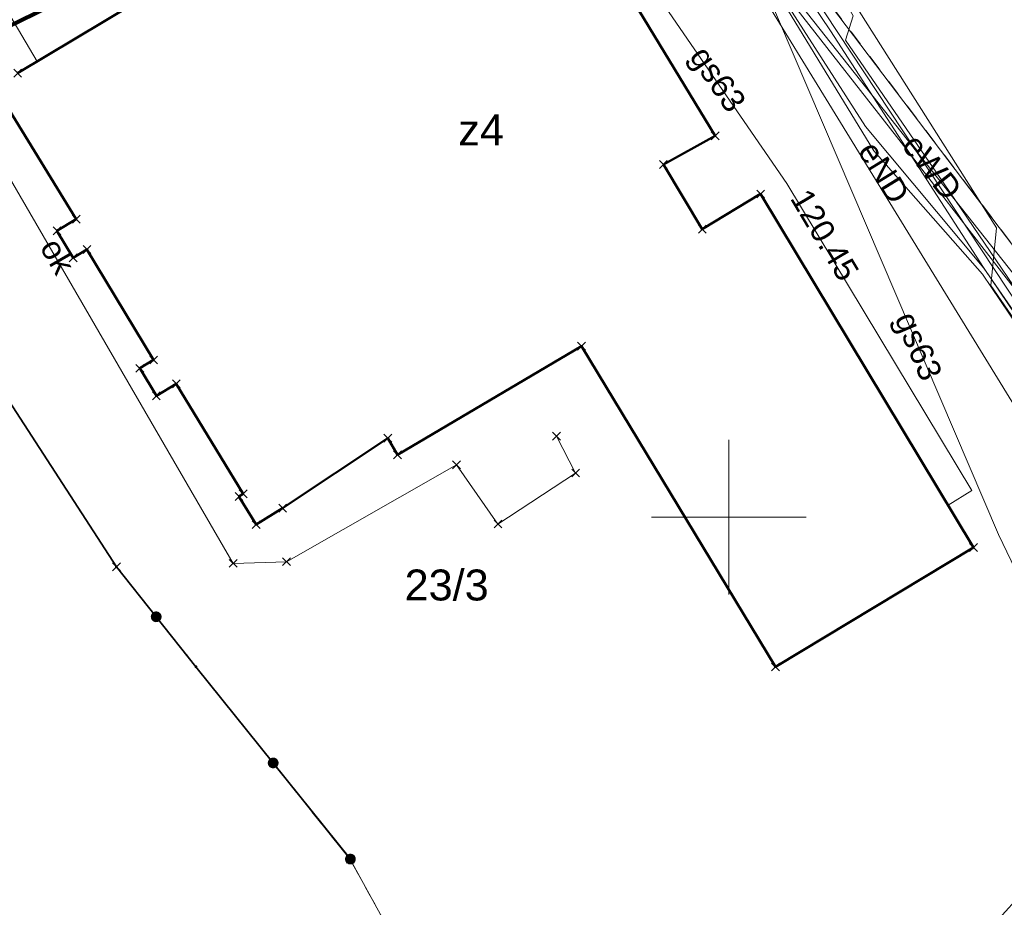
# Model space of a CAD drawing. Extents: x 6472695 to 6473494, y 5822279 to 5823456.
# Tile 20 of 51: x 6472977 to 6473009, y 5822587 to 5822616. Entities that reach past the tile are written whole.
import ezdxf
from ezdxf.enums import TextEntityAlignment as Align

# ---------------------------------------------------------------- set-up
doc = ezdxf.new("R2010")
doc.units = 0
doc.linetypes.add('PRZER1-1', pattern=[1, 0.5, -0.5])
doc.layers.get('0').update_dxf_attribs({"linetype": 'CONTINUOUS'})
for name, color, linetype, lineweight in [('EGBU', 7, 'CONTINUOUS', 50), ('EGBU_O', 7, 'CONTINUOUS', 50), ('EGDE', 7, 'CONTINUOUS', 18), ('EGDE_O', 7, 'CONTINUOUS', 18), ('EGPG', 7, 'CONTINUOUS', 18), ('GSPPRB', 7, 'CONTINUOUS', 18), ('GUPPRZ_O', 7, 'CONTINUOUS', 18), ('OTKI', 7, 'CONTINUOUS', 18), ('OTKI_O', 7, 'CONTINUOUS', 18), ('OTOO', 7, 'CONTINUOUS', 35), ('Ramka sekcyjna', 7, 'CONTINUOUS', 18)]:
    doc.layers.add(name, color=color, linetype=linetype, lineweight=lineweight)
for name, color, linetype, lineweight, true_color in [('EGUG', 7, 'CONTINUOUS', 18, 0x008000), ('SUEP', 1, 'CONTINUOUS', 18, 0xff0000), ('SUEP_O', 1, 'CONTINUOUS', 18, 0xff0000), ('SUGP', 7, 'CONTINUOUS', 18, 0xbfbf00), ('SUGP_O', 7, 'CONTINUOUS', 18, 0xbfbf00), ('SUTP', 7, 'CONTINUOUS', 18, 0xff9100)]:
    doc.layers.add(name, color=color, linetype=linetype, lineweight=lineweight, true_color=true_color)
doc.styles.add('Arial', font='Arial')

# ---------------------------------------------------------------- blocks, each defined once
blk = doc.blocks.new('D_GSPPRB0')
at = {"color": 0, "lineweight": 18}
for points in [[(-0.12726, -0.12726), (0.12726, 0.12726)], [(-0.12726, 0.12726), (0.12726, -0.12726)]]:
    blk.add_lwpolyline(points, dxfattribs=at)
blk = doc.blocks.new('D_GEPPGD1_2')
blk.add_hatch(color=0).paths.add_polyline_path([(0, -0.045), (0.013906, -0.042798), (0.02645, -0.036406), (0.036406, -0.02645), (0.042798, -0.013906), (0.045, 0), (0.042798, 0.013906), (0.036406, 0.02645), (0.02645, 0.036406), (0.013906, 0.042798), (0, 0.045), (-0.013906, 0.042798), (-0.02645, 0.036406), (-0.036406, 0.02645), (-0.042798, 0.013906), (-0.045, 0), (-0.042798, -0.013906), (-0.036406, -0.02645), (-0.02645, -0.036406), (-0.013906, -0.042798)])
blk = doc.blocks.new('D_KOLO')
blk.add_hatch(color=0).paths.add_polyline_path([(-0.175, 0), (-0.169037, -0.045293), (-0.151554, -0.0875), (-0.123744, -0.123744), (-0.0875, -0.151554), (-0.045293, -0.169037), (0, -0.175), (0.045293, -0.169037), (0.0875, -0.151554), (0.123744, -0.123744), (0.151554, -0.0875), (0.169037, -0.045293), (0.175, 0), (0.169037, 0.045293), (0.151554, 0.0875), (0.123744, 0.123744), (0.0875, 0.151554), (0.045293, 0.169037), (0, 0.175), (-0.045293, 0.169037), (-0.0875, 0.151554), (-0.123744, 0.123744), (-0.151554, 0.0875), (-0.169037, 0.045293)])
blk = doc.blocks.new('D_GSLKOG1')
blk.add_hatch(color=0).paths.add_polyline_path([(-0.175, 0), (-0.169037, -0.045293), (-0.151554, -0.0875), (-0.123744, -0.123744), (-0.0875, -0.151554), (-0.045293, -0.169037), (0, -0.175), (0.045293, -0.169037), (0.0875, -0.151554), (0.123744, -0.123744), (0.151554, -0.0875), (0.169037, -0.045293), (0.175, 0), (0.169037, 0.045293), (0.151554, 0.0875), (0.123744, 0.123744), (0.0875, 0.151554), (0.045293, 0.169037), (0, 0.175), (-0.045293, 0.169037), (-0.0875, 0.151554), (-0.123744, 0.123744), (-0.151554, 0.0875), (-0.169037, 0.045293)])

msp = doc.modelspace()

# ---------------------------------------------------------------- linework, layer by layer
at = {"linetype": 'PRZER1-1', "lineweight": 211, "ltscale": 8, "elevation": 10.04}
msp.add_lwpolyline([(6472867.427, 5822584.768), (6472899.009, 5822582.347), (6472904.485, 5822578.253), (6472918.602, 5822584.949), (6472931.947, 5822596.048), (6472961.416, 5822608.307), (6472985.727, 5822620.307), (6472990.013, 5822623.143), (6472991.048, 5822621.843), (6473001.374, 5822628.822), (6473000.679, 5822630.199), (6473029.761, 5822649.439)], dxfattribs=at)
at = {"layer": 'EGBU', "linetype": 'Continuous', "lineweight": 50}
for points in [[(6472995.613, 5822618.82), (6472999.564, 5822612.327), (6472997.887, 5822611.399), (6472999.146, 5822609.308), (6473001.031, 5822610.444), (6473007.914, 5822599.017), (6473001.511, 5822595.152), (6472995.24, 5822605.526), (6472989.295, 5822602.012), (6472988.98, 5822602.546), (6472985.58, 5822600.285), (6472984.723, 5822599.753), (6472984.168, 5822600.666), (6472984.304, 5822600.749), (6472982.142, 5822604.307), (6472981.499, 5822603.92), (6472980.963, 5822604.809), (6472981.409, 5822605.077), (6472979.255, 5822608.651), (6472978.81, 5822608.382), (6472978.284, 5822609.254), (6472978.909, 5822609.631), (6472976.745, 5822613.161)], [(6472977.014, 5822614.35), (6472980.754, 5822616.592)]]:
    msp.add_lwpolyline(points, dxfattribs=at)
at = {"layer": 'EGDE', "linetype": 'Continuous', "lineweight": 18}
for points in [[(6473047.62, 5822580.098), (6473029.307, 5822589.73), (6473028.6, 5822588.997), (6473019.37, 5822598.142), (6473009.691, 5822608.108), (6473000.956, 5822619.644), (6472994.678, 5822631.238), (6472997.849, 5822633.187), (6473011.915, 5822641.833), (6473014.388, 5822643.352), (6473018.921, 5822636.103), (6473033.656, 5822624.208), (6473033.738, 5822624.308), (6473042.298, 5822616.984), (6473064.637, 5822606.669), (6473061.191, 5822599.206)], [(6472994.678, 5822631.238), (6473000.956, 5822619.644), (6473009.691, 5822608.108), (6473019.37, 5822598.142), (6473013.14, 5822591.87), (6473003.92, 5822581.7), (6472999.145, 5822576.885), (6472995.821, 5822580.213), (6472989.532, 5822585.718), (6472987.77, 5822588.918), (6472982.779, 5822595.159), (6472980.207, 5822598.39), (6472968.751, 5822616.055), (6472973.831, 5822619.097), (6472973.906, 5822618.979)], [(6472942.484, 5822600.286), (6472968.751, 5822616.055), (6472980.207, 5822598.39), (6472982.779, 5822595.159), (6472987.77, 5822588.918), (6472989.532, 5822585.718), (6472995.821, 5822580.213), (6472999.145, 5822576.885), (6473010.104, 5822565.909), (6473029.786, 5822546.199), (6473046.316, 5822529.579), (6473037.625, 5822518.359), (6473034.676, 5822516.969), (6473012.387, 5822537.239), (6473014.783, 5822541.166), (6472995.607, 5822552.16), (6472976.152, 5822569.74), (6472972.316, 5822573.207), (6472960.556, 5822583.834), (6472960.045, 5822583.278), (6472952.037, 5822590.729)]]:
    msp.add_lwpolyline(points, close=True, dxfattribs=at)
at = {"layer": 'EGUG', "linetype": 'PRZER1-1', "lineweight": 18}
for points in [[(6473053.34, 5822666.7), (6473055.67, 5822666.2), (6473071.09, 5822649), (6473083.23, 5822635.73), (6473079.774, 5822633.034), (6473077.99, 5822629.57), (6473075.41, 5822624.54), (6473073.4, 5822620.62), (6473071.78, 5822618.11), (6473067.005, 5822611.875), (6473064.637, 5822606.669), (6473061.191, 5822599.206), (6473047.62, 5822580.098), (6473029.307, 5822589.73), (6473028.6, 5822588.997), (6473019.37, 5822598.142), (6473009.691, 5822608.108), (6473000.956, 5822619.644), (6472994.678, 5822631.238), (6472997.849, 5822633.187), (6473011.915, 5822641.833), (6473014.388, 5822643.352), (6473025.087, 5822649.737), (6473035.52, 5822656.15)], [(6472942.484, 5822600.286), (6472968.751, 5822616.055), (6472980.207, 5822598.39), (6472982.779, 5822595.159), (6472987.77, 5822588.918), (6472989.532, 5822585.718), (6472995.821, 5822580.213), (6472999.145, 5822576.885), (6473010.104, 5822565.909), (6473029.786, 5822546.199), (6473046.316, 5822529.579), (6473037.625, 5822518.359), (6473035.859, 5822516.079), (6473028.416, 5822506.47), (6473023.359, 5822510.387), (6473032.611, 5822515.423), (6473034.676, 5822516.969), (6473012.387, 5822537.239), (6473014.783, 5822541.166), (6472995.607, 5822552.16), (6472976.152, 5822569.74), (6472970.631, 5822562.465), (6472934.635, 5822590.138)]]:
    msp.add_lwpolyline(points, close=True, dxfattribs=at)
msp.add_lwpolyline([(6473010.104, 5822565.909), (6472999.145, 5822576.885), (6472995.821, 5822580.213), (6472989.532, 5822585.718), (6472987.77, 5822588.918), (6472982.779, 5822595.159), (6472980.207, 5822598.39), (6472968.751, 5822616.055), (6472973.831, 5822619.097), (6472973.906, 5822618.979), (6472994.678, 5822631.238), (6473000.956, 5822619.644), (6473009.691, 5822608.108)], dxfattribs=at)
at = {"layer": 'OTKI', "linetype": 'Continuous', "lineweight": 18, "elevation": 10.18}
msp.add_lwpolyline([(6472972.5, 5822618.287), (6472983.984, 5822598.502), (6472985.702, 5822598.555), (6472991.202, 5822601.685), (6472992.541, 5822599.774), (6472995.052, 5822601.422), (6472994.43, 5822602.616)], dxfattribs=at)
at = {"layer": 'OTOO', "linetype": 'Continuous', "lineweight": 35, "elevation": 10.18}
msp.add_lwpolyline([(6472987.77, 5822588.94), (6472982.779, 5822595.159), (6472980.207, 5822598.39), (6472968.751, 5822616.055)], dxfattribs=at)
at = {"layer": 'Ramka sekcyjna', "linetype": 'Continuous', "lineweight": 18, "elevation": 100, "flags": 128}
for points in [[(6473000, 5822597.5), (6473000, 5822602.5)], [(6473002.5, 5822600), (6472997.5, 5822600)]]:
    msp.add_lwpolyline(points, dxfattribs=at)
at = {"layer": 'SUEP', "linetype": 'Continuous', "lineweight": 18, "elevation": 10.14}
for points in [[(6473022.21, 5822589.628), (6473023.707, 5822591.22), (6473023.594, 5822592.132), (6473023.1, 5822592.501), (6473020.953, 5822593.21), (6473018.167, 5822595.682), (6473013.214, 5822601.004), (6472998.489, 5822623.308), (6472996.763, 5822625.17), (6472993.942, 5822627.322), (6472993.813, 5822630.115), (6472994.345, 5822631.846), (6472997.481, 5822633.779), (6473013.982, 5822644.038), (6473035.17, 5822656.763), (6473052.966, 5822667.279), (6473067.934, 5822673.576), (6473073.73, 5822677.641), (6473104.941, 5822690.962), (6473138.032, 5822703.208), (6473150.388, 5822707.783), (6473160.925, 5822711.85)], [(6473019.341, 5822588.75), (6473017.514, 5822590.471), (6473017.41, 5822593.943), (6473018.036, 5822595.302), (6473017.862, 5822597.351), (6473016.576, 5822598.323), (6473014.735, 5822598.01), (6473011.989, 5822602.246), (6473008.199, 5822607.849), (6473004.69, 5822611.842), (6473000.83, 5822618.17), (6472997.387, 5822623.389), (6472994.467, 5822630.621), (6472993.284, 5822633.719), (6472991.964, 5822638.683), (6472990.189, 5822645.435), (6472987.156, 5822658.731)], [(6472987.156, 5822658.731), (6472989.184, 5822648.032), (6472991.525, 5822634.336), (6472992.106, 5822631.193), (6472994.883, 5822626.979), (6473009.445, 5822603.256), (6473015.308, 5822594.118), (6473015.536, 5822589.462), (6473022.393, 5822582.376), (6473026.719, 5822586.167), (6473028.11, 5822586.572), (6473030.792, 5822586.572), (6473032.613, 5822586.546), (6473035.396, 5822584.246), (6473042.035, 5822578.848), (6473043.983, 5822576.396), (6473060.746, 5822565.133)], [(6472993.911, 5822632.301), (6472998.375, 5822622.122), (6473001.974, 5822617.008), (6473013.035, 5822603.021), (6473011.349, 5822601.081), (6473011.491, 5822599.649), (6473013.466, 5822599.56), (6473015.04, 5822600.636), (6473018.051, 5822594.473), (6473018.383, 5822591.184), (6473019.994, 5822589.409)], [(6473017.778, 5822597.127), (6473017.756, 5822597.694), (6473016.733, 5822598.817), (6473014.768, 5822598.624), (6473008.248, 5822608.045), (6473004.426, 5822612.628), (6472992.124, 5822631.805)], [(6473019.625, 5822589.037), (6473018.204, 5822590.456), (6473017.973, 5822593.543), (6473017.316, 5822594.315), (6473017.355, 5822595.665), (6473017.355, 5822596.012), (6473013.879, 5822599.716), (6473008.238, 5822608.066), (6473003.292, 5822615.718), (6472999.7, 5822621.05), (6472994.87, 5822630.4), (6472994.87, 5822631.673)], [(6473020.258, 5822589.676), (6473018.68, 5822591.314), (6473018.496, 5822595.053), (6473018.404, 5822595.972), (6473017.453, 5822597.505), (6473016.164, 5822597.781), (6473014.998, 5822599.896), (6473013.526, 5822598.976), (6473011.623, 5822599.007), (6473011.347, 5822600.294), (6473013.188, 5822602.348), (6473010.762, 5822605.427), (6473005.422, 5822612.299), (6473002.198, 5822616.416), (6472998.483, 5822621.39), (6472997.317, 5822623.97), (6472995.445, 5822629.126), (6472994.923, 5822631.676)], [(6472995.488, 5822629.782), (6473004.216, 5822616.355), (6473008.66, 5822609.352), (6473008.471, 5822607.484), (6473012.681, 5822601.388), (6473015.848, 5822598.301), (6473016.427, 5822597.838), (6473018.435, 5822597.414), (6473018.667, 5822597.067), (6473018.667, 5822595.986), (6473019.132, 5822594.7), (6473019.132, 5822593.195), (6473019.248, 5822592.462), (6473019.171, 5822591.806), (6473018.901, 5822591.189), (6473020.183, 5822589.6)], [(6472995.922, 5822628.655), (6473003.334, 5822617.425), (6473004.021, 5822616.2), (6473003.776, 5822615.415), (6473006.964, 5822610.775), (6473012.181, 5822603.095), (6473015.177, 5822599.806), (6473016.746, 5822597.804), (6473017.761, 5822596.373), (6473016.892, 5822595.36), (6473017.013, 5822594.444), (6473017.519, 5822593.6), (6473017.761, 5822590.414), (6473019.324, 5822588.767)]]:
    msp.add_lwpolyline(points, dxfattribs=at)
at = {"layer": 'SUGP', "linetype": 'Continuous', "lineweight": 18, "elevation": 10.14}
for points in [[(6472989.29, 5822621.733), (6472989.133, 5822621.989), (6472996.869, 5822627.192), (6473008.716, 5822599.43), (6473009.68, 5822597.443), (6473010.835, 5822576.43), (6473016.749, 5822570.342)], [(6472990.313, 5822622.36), (6472990, 5822622.872), (6472991.657, 5822623.963), (6472992.773, 5822624.033), (6473001.874, 5822610.788), (6473007.86, 5822600.852), (6473007.089, 5822600.388)]]:
    msp.add_lwpolyline(points, dxfattribs=at)
at = {"layer": 'SUTP', "linetype": 'Continuous', "lineweight": 18, "elevation": 10.14}
msp.add_lwpolyline([(6472987.768, 5822628.586), (6472989.006, 5822626.824), (6472975.653, 5822618.096), (6472977.648, 5822614.73)], dxfattribs=at)

# ---------------------------------------------------------------- block references
at = {"layer": 'EGPG', "linetype": 'Continuous', "lineweight": 18}
for p in [(6472980.207, 5822598.39), (6472982.779, 5822595.159), (6472987.77, 5822588.918)]:
    msp.add_blockref('D_GEPPGD1_2', p, dxfattribs=at)
at = {"layer": 'GSPPRB', "linetype": 'Continuous', "lineweight": 18}
for p in [(6472977.014, 5822614.35, 10.28), (6472999.564, 5822612.327, 10.28), (6472997.887, 5822611.399, 10.28), (6473001.031, 5822610.444, 10.28), (6472978.909, 5822609.631, 10.28), (6472978.284, 5822609.254, 10.28), (6472999.146, 5822609.308, 10.28), (6472979.255, 5822608.651, 10.28), (6472978.81, 5822608.382, 10.28), (6472995.24, 5822605.526, 10.28), (6472981.409, 5822605.077, 10.28), (6472980.963, 5822604.809, 10.28), (6472982.142, 5822604.307, 10.28), (6472981.499, 5822603.92, 10.28), (6472988.98, 5822602.546, 10.28), (6472994.43, 5822602.616, 10.28), (6472989.295, 5822602.012, 10.28), (6472991.202, 5822601.685, 10.28), (6472995.052, 5822601.422, 10.28), (6472984.168, 5822600.666, 10.28), (6472984.304, 5822600.749, 10.28), (6472985.58, 5822600.285, 10.28), (6472984.723, 5822599.753, 10.28), (6472992.541, 5822599.774, 10.28), (6473007.914, 5822599.017, 10.28), (6472980.207, 5822598.39, 10.28), (6472983.984, 5822598.502, 10.28), (6472985.702, 5822598.555, 10.28), (6473001.511, 5822595.152, 10.28), (6472987.77, 5822588.94, 10.28)]:
    msp.add_blockref('D_GSPPRB0', p, dxfattribs=at)
at = {"layer": 'OTOO', "linetype": 'Continuous', "lineweight": 35}
for name, p, rotation in [('D_KOLO', (6472981.493, 5822596.774, 10.18), 128.5211355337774), ('D_KOLO', (6472981.493, 5822596.774, 10.18), 128.5211355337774), ('D_KOLO', (6472985.274, 5822592.049, 10.18), 128.7484579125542), ('D_KOLO', (6472985.274, 5822592.049, 10.18), 128.7484579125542), ('D_GSLKOG1', (6472987.77, 5822588.94, 10.18), 128.7484579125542)]:
    msp.add_blockref(name, p, dxfattribs=dict(at, rotation=rotation))

# ---------------------------------------------------------------- texts
at = {"layer": 'EGBU_O', "linetype": 'Continuous', "lineweight": 0, "style": 'Arial'}
msp.add_text('z4', height=1, dxfattribs=at).set_placement((6472991.998, 5822612.017, 10.8), align=Align.CENTER)
at = {"layer": 'EGDE_O', "linetype": 'Continuous', "lineweight": 0, "style": 'Arial'}
msp.add_text('23/3', height=1, dxfattribs=at).set_placement((6472990.882, 5822597.302, 10.8), align=Align.CENTER)
at = {"layer": 'GUPPRZ_O', "linetype": 'Continuous', "lineweight": 0, "style": 'Arial'}
msp.add_text('120.45', height=0.75, rotation=300.7724, dxfattribs=at).set_placement((6473001.967, 5822610.308, 10.8))
at = {"layer": 'OTKI_O', "linetype": 'Continuous', "lineweight": 0, "style": 'Arial'}
msp.add_text('ok', height=0.75, rotation=300.1326, dxfattribs=at).set_placement((6472977.988, 5822608.247, 10.8), align=Align.CENTER)
at = {"layer": 'SUEP_O', "linetype": 'Continuous', "lineweight": 0, "style": 'Arial'}
for s, rotation, p in [('eWD', 308.3362, (6473006.284, 5822611.085, 10.8)), ('eND', 301.5425, (6473004.699, 5822610.946, 10.8))]:
    msp.add_text(s, height=0.75, rotation=rotation, dxfattribs=at).set_placement(p, align=Align.CENTER)
at = {"layer": 'SUGP_O', "linetype": 'Continuous', "lineweight": 0, "style": 'Arial'}
for rotation, p in [(304.497, (6472999.345, 5822613.951, 10.8)), (293.1105, (6473005.796, 5822605.378, 10.8))]:
    msp.add_text('gs63', height=0.75, rotation=rotation, dxfattribs=at).set_placement(p, align=Align.CENTER)

doc.saveas('drawing.dxf')
